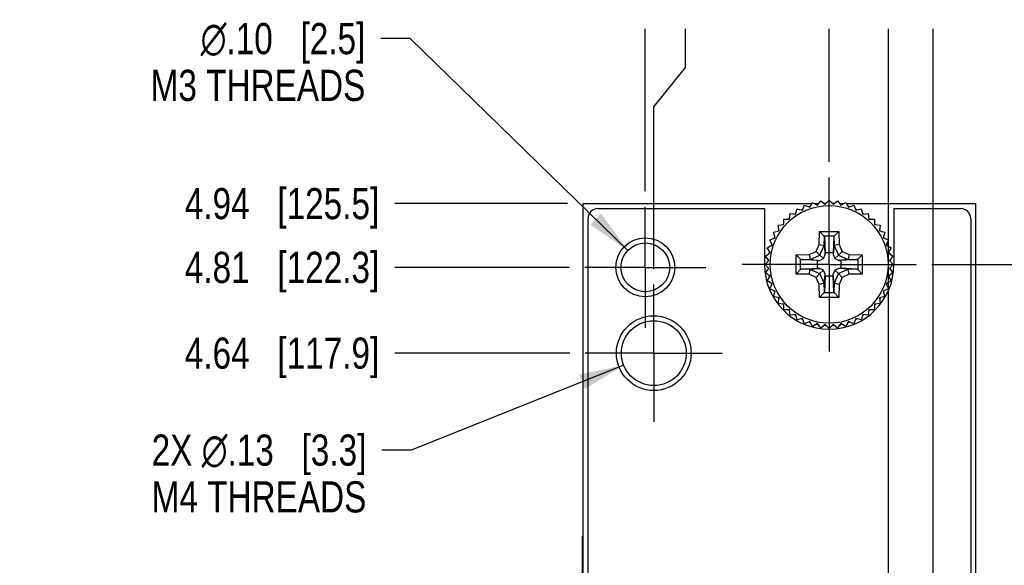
# Model space of a CAD drawing. Header units: inches. Extents: x 0 to 34, y 0 to 22.
# Tile 24 of 36: x 2.8 to 6.7, y 15 to 17.2. Entities that reach past the tile are written whole.
import ezdxf

# ---------------------------------------------------------------- set-up
doc = ezdxf.new("R2010")
doc.units = ezdxf.units.IN
doc.header["$LTSCALE"] = 1.87
doc.header["$MEASUREMENT"] = 0
doc.linetypes.add('CENTER', pattern=[0.6, 0.375, -0.075, 0.075, -0.075])
doc.layers.get('0').update_dxf_attribs({"linetype": 'CONTINUOUS'})
doc.layers.add('02___PRT_ALL_AXES', color=7, linetype='CONTINUOUS')
doc.layers.add('DIMENSIONS', color=7, linetype='CONTINUOUS')
doc.styles.get("Standard").update_dxf_attribs({"font": 'txt', "width": 0.8})
doc.styles.add('TEXTSTYLE_1', font='gdt', dxfattribs={"width": 0.8})
doc.dimstyles.new('DIMSTYLE_2', dxfattribs={"dimtxt": 0.125, "dimasz": 0.18, "dimexe": 0.125, "dimexo": 0.0625, "dimgap": 0.03125, "dimtad": 0, "dimtih": 1, "dimtoh": 1, "dimlfac": 0.5, "dimzin": 4, "dimdsep": 46, "dimtxsty": 'STANDARD', "dimblk": '_FILLED', "dimblk1": '_FILLED', "dimblk2": '_FILLED', "dimcen": 0.09, "dimadec": 0, "dimazin": 0, "dimtp": 0.01, "dimtm": 0.01, "dimtfac": 1, "dimtofl": 0, "dimtmove": 0, "dimatfit": 3, "dimldrblk": '_FILLED', "dimfxl": 1, "dimtolj": 1, "dimtzin": 4, "dimarcsym": 0})
doc.dimstyles.new('DIMSTYLE_3', dxfattribs={"dimtxt": 0.125, "dimasz": 0.18, "dimexe": 0.125, "dimexo": 0.0625, "dimgap": 0.09, "dimtad": 0, "dimtih": 1, "dimtoh": 1, "dimlfac": 0.5, "dimzin": 4, "dimdsep": 46, "dimtxsty": 'STANDARD', "dimblk": '_FILLED', "dimblk1": '_FILLED', "dimblk2": '_FILLED', "dimcen": 0.09, "dimadec": 0, "dimazin": 0, "dimtp": 0.01, "dimtm": 0.01, "dimtfac": 1, "dimtofl": 0, "dimtmove": 0, "dimatfit": 2, "dimldrblk": '_FILLED', "dimfxl": 1, "dimtolj": 1, "dimtzin": 4, "dimarcsym": 0})

# ---------------------------------------------------------------- blocks, each defined once
blk = doc.blocks.new('*D25')
at = {"layer": 'DIMENSIONS', "color": 2, "linetype": 'CONTINUOUS'}
blk.add_line((4.9924, 15.8164), (4.2904, 15.8164), dxfattribs=at)
at = {"layer": 'DIMENSIONS', "color": 2, "linetype": 'CONTINUOUS', "insert": (4.2279, 15.8789), "char_height": 0.125, "width": 1.225, "attachment_point": 3, "line_spacing_factor": 0.9}
blk.add_mtext('4.64{\\Ftxt.shx;\\W1.000000;\\H0.125000; }[117.9]', dxfattribs=at)
blk = doc.blocks.new('_FILLED')
at = {"color": 0, "linetype": 'BYBLOCK'}
blk.add_solid([(0, 0), (-1, 0.174), (-1, -0.174)], dxfattribs=at)
blk = doc.blocks.new('*D26')
at = {"layer": 'DIMENSIONS', "color": 2, "linetype": 'CONTINUOUS'}
blk.add_line((4.9904, 16.1604), (4.2904, 16.1604), dxfattribs=at)
at = {"layer": 'DIMENSIONS', "color": 2, "linetype": 'CONTINUOUS', "insert": (4.2279, 16.2229), "char_height": 0.125, "width": 1.225, "attachment_point": 3, "line_spacing_factor": 0.9}
blk.add_mtext('4.81{\\Ftxt.shx;\\W1.000000;\\H0.125000; }[122.3]', dxfattribs=at)
blk = doc.blocks.new('*D27')
at = {"layer": 'DIMENSIONS', "color": 2, "linetype": 'CONTINUOUS'}
blk.add_line((4.9834, 16.4164), (4.2904, 16.4164), dxfattribs=at)
at = {"layer": 'DIMENSIONS', "color": 2, "linetype": 'CONTINUOUS', "insert": (4.2279, 16.4789), "char_height": 0.125, "width": 1.225, "attachment_point": 3, "line_spacing_factor": 0.9}
blk.add_mtext('4.94{\\Ftxt.shx;\\W1.000000;\\H0.125000; }[125.5]', dxfattribs=at)
blk = doc.blocks.new('*D28')
at = {"layer": 'DIMENSIONS', "color": 2, "linetype": 'CONTINUOUS'}
blk.add_line((6.4454, 16.1724), (7.3094, 16.1724), dxfattribs=at)
at = {"layer": 'DIMENSIONS', "color": 2, "linetype": 'CONTINUOUS', "insert": (7.3719, 16.2349), "char_height": 0.125, "width": 1.225, "attachment_point": 1, "line_spacing_factor": 0.9}
blk.add_mtext('4.82{\\Ftxt.shx;\\W1.000000;\\H0.125000; }[122.4]', dxfattribs=at)
blk = doc.blocks.new('*D29')
at = {"layer": 'DIMENSIONS', "color": 2, "linetype": 'CONTINUOUS'}
for p, q in [((5.2092, 15.7682), (4.3562, 15.4274)), ((4.3562, 15.4274), (4.2387, 15.4274))]:
    blk.add_line(p, q, dxfattribs=at)
at = {"layer": 'DIMENSIONS', "color": 2, "linetype": 'CONTINUOUS', "xscale": 0.18, "yscale": 0.18, "zscale": 0.18, "rotation": 21.7801357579}
blk.add_blockref('_FILLED', (5.2092, 15.7682), dxfattribs=at)
at = {"layer": 'DIMENSIONS', "color": 2, "linetype": 'CONTINUOUS', "insert": (4.1762, 15.4899), "char_height": 0.125, "width": 1.391667, "attachment_point": 3, "line_spacing_factor": 0.9}
blk.add_mtext('2X \\Fgdt;{\\Fgdt;n}\\Ftxt;.13{\\Ftxt.shx;\\W1.000000;\\H0.125000; }[3.3]\\PM4 THREADS', dxfattribs=at)
blk = doc.blocks.new('*D30')
at = {"layer": 'DIMENSIONS', "color": 2, "linetype": 'CONTINUOUS'}
for p, q in [((4.352, 17.0782), (4.2345, 17.0782)), ((5.2257, 16.2287), (4.352, 17.0782))]:
    blk.add_line(p, q, dxfattribs=at)
at = {"layer": 'DIMENSIONS', "color": 2, "linetype": 'CONTINUOUS', "xscale": 0.18, "yscale": 0.18, "zscale": 0.18, "rotation": 315.804439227}
blk.add_blockref('_FILLED', (5.2257, 16.2287), dxfattribs=at)
at = {"layer": 'DIMENSIONS', "color": 2, "linetype": 'CONTINUOUS', "insert": (4.172, 17.1407), "char_height": 0.125, "width": 1.091667, "attachment_point": 3, "line_spacing_factor": 0.9, "style": 'TEXTSTYLE_1'}
blk.add_mtext('{\\Fgdt;n}\\Ftxt;.10{\\Ftxt.shx;\\W1.000000;\\H0.125000; }[2.5]\\PM3 THREADS', dxfattribs=at)
blk = doc.blocks.new('*D33')
at = {"layer": 'DIMENSIONS', "color": 2, "linetype": 'CONTINUOUS'}
blk.add_line((5.2959, 16.4659), (5.2959, 17.1174), dxfattribs=at)
at = {"layer": 'DIMENSIONS', "color": 2, "linetype": 'CONTINUOUS', "insert": (5.2334, 17.1799), "char_height": 0.125, "width": 0.925, "attachment_point": 1, "rotation": 90, "line_spacing_factor": 0.9}
blk.add_mtext('.17{\\Ftxt.shx;\\W1.000000;\\H0.125000; }[4.3]', dxfattribs=at)
blk = doc.blocks.new('*D34')
at = {"layer": 'DIMENSIONS', "color": 2, "linetype": 'CONTINUOUS'}
for p, q in [((5.4568, 16.9618), (5.4568, 17.1174)), ((5.3299, 16.8044), (5.4568, 16.9618)), ((5.3299, 16.1539), (5.3299, 16.8044))]:
    blk.add_line(p, q, dxfattribs=at)
at = {"layer": 'DIMENSIONS', "color": 2, "linetype": 'CONTINUOUS', "insert": (5.3943, 17.1799), "char_height": 0.125, "width": 0.925, "attachment_point": 1, "rotation": 90, "line_spacing_factor": 0.9}
blk.add_mtext('.15{\\Ftxt.shx;\\W1.000000;\\H0.125000; }[3.9]', dxfattribs=at)
blk = doc.blocks.new('*D35')
at = {"layer": 'DIMENSIONS', "color": 2, "linetype": 'CONTINUOUS'}
blk.add_line((6.0339, 16.5839), (6.0339, 17.1174), dxfattribs=at)
at = {"layer": 'DIMENSIONS', "color": 2, "linetype": 'CONTINUOUS', "insert": (5.9714, 17.1799), "char_height": 0.125, "width": 0.925, "attachment_point": 1, "rotation": 90, "line_spacing_factor": 0.9}
blk.add_mtext('.20{\\Ftxt.shx;\\W1.000000;\\H0.125000; }[5.1]', dxfattribs=at)
blk = doc.blocks.new('*D36')
at = {"layer": 'DIMENSIONS', "color": 2, "linetype": 'CONTINUOUS'}
blk.add_line((6.2719, 14.9269), (6.2719, 17.1174), dxfattribs=at)
at = {"layer": 'DIMENSIONS', "color": 2, "linetype": 'CONTINUOUS', "insert": (6.2094, 17.1799), "char_height": 0.125, "width": 1.225, "attachment_point": 1, "rotation": 90, "line_spacing_factor": 0.9}
blk.add_mtext('2X .32{\\Ftxt.shx;\\W1.000000;\\H0.125000; }[8.1]', dxfattribs=at)
blk = doc.blocks.new('*D37')
at = {"layer": 'DIMENSIONS', "color": 2, "linetype": 'CONTINUOUS'}
blk.add_line((6.4519, 14.9269), (6.4519, 17.1174), dxfattribs=at)
at = {"layer": 'DIMENSIONS', "color": 2, "linetype": 'CONTINUOUS', "insert": (6.3894, 17.1799), "char_height": 0.125, "width": 1.325, "attachment_point": 1, "rotation": 90, "line_spacing_factor": 0.9}
blk.add_mtext('2X .41{\\Ftxt.shx;\\W1.000000;\\H0.125000; }[10.4]', dxfattribs=at)

msp = doc.modelspace()

# ---------------------------------------------------------------- linework, layer by layer
at = {"color": 7, "linetype": 'CONTINUOUS'}
for p, q in [((5.0459, 6.2884), (5.0459, 16.4164)), ((5.0459, 16.4164), (5.9646, 16.4164)), ((5.9268, 16.3896), (5.9354, 16.4103)), ((5.9354, 16.4103), (5.9561, 16.4017)), ((5.9561, 16.4017), (5.9673, 16.4211)), ((5.9673, 16.4211), (5.9867, 16.4099)), ((5.9754, 16.4164), (5.9917, 16.4164)), ((5.9867, 16.4099), (6.0003, 16.4277)), ((6.0003, 16.4277), (6.0181, 16.4141)), ((6.0181, 16.4141), (6.0339, 16.4299)), ((6.0339, 16.4299), (6.0498, 16.4141)), ((6.0498, 16.4141), (6.0675, 16.4277)), ((6.0675, 16.4277), (6.0812, 16.4099)), ((6.0762, 16.4164), (6.0924, 16.4164)), ((6.0812, 16.4099), (6.1006, 16.4211)), ((6.1006, 16.4211), (6.1118, 16.4017)), ((6.1033, 16.4164), (6.6219, 16.4164)), ((6.1118, 16.4017), (6.1325, 16.4103)), ((6.1325, 16.4103), (6.141, 16.3896)), ((6.6219, 16.4164), (6.6219, 6.2884)), ((5.1059, 16.3964), (5.7739, 16.3964)), ((5.8743, 16.3545), (5.8772, 16.3767)), ((5.8772, 16.3767), (5.8994, 16.3738)), ((5.8994, 16.3738), (5.9052, 16.3954)), ((5.9052, 16.3954), (5.9268, 16.3896)), ((6.141, 16.3896), (6.1627, 16.3954)), ((6.1627, 16.3954), (6.1685, 16.3738)), ((6.1685, 16.3738), (6.1907, 16.3767)), ((6.1907, 16.3767), (6.1936, 16.3545)), ((6.2939, 16.3964), (6.5619, 16.3964)), ((5.0659, 6.3484), (5.0659, 16.3564)), ((5.8297, 16.3292), (5.8519, 16.3321)), ((5.8326, 16.307), (5.8297, 16.3292)), ((5.8519, 16.3321), (5.8519, 16.3545)), ((5.8519, 16.3545), (5.8743, 16.3545)), ((6.1936, 16.3545), (6.216, 16.3545)), ((6.216, 16.3545), (6.216, 16.3321)), ((6.216, 16.3321), (6.2382, 16.3292)), ((6.2382, 16.3292), (6.2353, 16.307)), ((6.6019, 16.3564), (6.6019, 6.3484)), ((5.811, 16.3012), (5.8326, 16.307)), ((5.8167, 16.2795), (5.811, 16.3012)), ((5.9942, 16.2525), (5.9952, 16.3049)), ((5.9952, 16.3049), (6.0727, 16.3049)), ((5.9952, 16.3049), (6.0129, 16.2869)), ((6.0129, 16.2869), (6.0551, 16.2869)), ((6.0727, 16.3049), (6.0551, 16.2869)), ((6.0727, 16.3049), (6.0736, 16.2525)), ((6.2353, 16.307), (6.2569, 16.3012)), ((6.2569, 16.3012), (6.2511, 16.2795)), ((5.7852, 16.2391), (5.8046, 16.2503)), ((5.7961, 16.271), (5.8167, 16.2795)), ((5.8046, 16.2503), (5.7961, 16.271)), ((5.9818, 16.2246), (5.9942, 16.2525)), ((5.9942, 16.2525), (6.014, 16.2481)), ((5.9968, 16.2096), (6.014, 16.2481)), ((6.014, 16.2481), (6.0141, 16.2478)), ((6.0141, 16.2478), (6.0148, 16.283)), ((6.0141, 16.2478), (6.0181, 16.2116)), ((6.0148, 16.283), (6.0182, 16.2195)), ((6.0531, 16.283), (6.0497, 16.2195)), ((6.0537, 16.2478), (6.0498, 16.2116)), ((6.0531, 16.283), (6.0537, 16.2478)), ((6.0537, 16.2478), (6.0539, 16.2481)), ((6.0736, 16.2525), (6.0539, 16.2481)), ((6.0539, 16.2481), (6.0711, 16.2096)), ((6.0736, 16.2525), (6.0861, 16.2246)), ((6.2511, 16.2795), (6.2718, 16.271)), ((6.2718, 16.271), (6.2632, 16.2503)), ((6.2632, 16.2503), (6.2826, 16.2391)), ((5.7787, 16.206), (5.7964, 16.2197)), ((5.7923, 16.1883), (5.7787, 16.206)), ((5.7964, 16.2197), (5.7852, 16.2391)), ((5.9014, 16.2112), (5.9538, 16.2121)), ((5.9014, 16.1336), (5.9014, 16.2112)), ((5.9014, 16.2112), (5.9194, 16.1935)), ((5.9538, 16.2121), (5.9818, 16.2246)), ((5.9538, 16.2121), (5.9582, 16.1924)), ((5.9582, 16.1924), (5.9968, 16.2096)), ((5.9818, 16.2246), (5.9968, 16.2096)), ((5.9968, 16.2096), (6.0109, 16.1955)), ((6.0109, 16.1955), (6.0181, 16.2116)), ((6.0181, 16.2116), (6.0182, 16.2195)), ((6.0182, 16.2195), (6.0497, 16.2195)), ((6.0497, 16.2195), (6.0498, 16.2116)), ((6.0498, 16.2116), (6.057, 16.1955)), ((6.0711, 16.2096), (6.057, 16.1955)), ((6.0861, 16.2246), (6.0711, 16.2096)), ((6.0711, 16.2096), (6.1097, 16.1924)), ((6.0861, 16.2246), (6.114, 16.2121)), ((6.114, 16.2121), (6.1097, 16.1924)), ((6.114, 16.2121), (6.1664, 16.2112)), ((6.1664, 16.2112), (6.1485, 16.1935)), ((6.1664, 16.2112), (6.1664, 16.1336)), ((6.2826, 16.2391), (6.2714, 16.2197)), ((6.2714, 16.2197), (6.2892, 16.206)), ((6.2892, 16.206), (6.2756, 16.1883)), ((5.7765, 16.1724), (5.7923, 16.1883)), ((5.7923, 16.1566), (5.7765, 16.1724)), ((5.9194, 16.1513), (5.9194, 16.1935)), ((5.9234, 16.1916), (5.9585, 16.1922)), ((5.9869, 16.1882), (5.9234, 16.1916)), ((5.9585, 16.1922), (5.9582, 16.1924)), ((5.9585, 16.1922), (5.9948, 16.1883)), ((5.9869, 16.1882), (5.9948, 16.1883)), ((5.9869, 16.1567), (5.9869, 16.1882)), ((5.9948, 16.1883), (6.0109, 16.1955)), ((6.057, 16.1955), (6.0731, 16.1883)), ((6.1093, 16.1922), (6.0731, 16.1883)), ((6.0731, 16.1883), (6.081, 16.1882)), ((6.1445, 16.1916), (6.081, 16.1882)), ((6.081, 16.1882), (6.081, 16.1567)), ((6.1097, 16.1924), (6.1093, 16.1922)), ((6.1093, 16.1922), (6.1445, 16.1916)), ((6.1485, 16.1935), (6.1485, 16.1513)), ((6.2756, 16.1883), (6.2914, 16.1724)), ((6.2914, 16.1724), (6.2756, 16.1566)), ((5.7787, 16.1388), (5.7923, 16.1566)), ((5.7964, 16.1252), (5.7787, 16.1388)), ((5.9014, 16.1336), (5.9194, 16.1513)), ((5.9538, 16.1327), (5.9014, 16.1336)), ((5.9234, 16.1533), (5.9869, 16.1567)), ((5.9585, 16.1526), (5.9234, 16.1533)), ((5.9538, 16.1327), (5.9582, 16.1525)), ((5.9818, 16.1203), (5.9538, 16.1327)), ((5.9582, 16.1525), (5.9585, 16.1526)), ((5.9582, 16.1525), (5.9968, 16.1353)), ((5.9585, 16.1526), (5.9948, 16.1566)), ((5.9818, 16.1203), (5.9968, 16.1353)), ((5.9948, 16.1566), (5.9869, 16.1567)), ((6.0109, 16.1494), (5.9948, 16.1566)), ((5.9968, 16.1353), (6.0109, 16.1494)), ((6.014, 16.0967), (5.9968, 16.1353)), ((6.0181, 16.1333), (6.0109, 16.1494)), ((6.0141, 16.097), (6.0181, 16.1333)), ((6.0182, 16.1254), (6.0181, 16.1333)), ((6.0497, 16.1254), (6.0498, 16.1333)), ((6.057, 16.1494), (6.0498, 16.1333)), ((6.0537, 16.097), (6.0498, 16.1333)), ((6.0711, 16.1353), (6.0539, 16.0967)), ((6.0731, 16.1566), (6.057, 16.1494)), ((6.0711, 16.1353), (6.057, 16.1494)), ((6.1097, 16.1525), (6.0711, 16.1353)), ((6.0861, 16.1203), (6.0711, 16.1353)), ((6.081, 16.1567), (6.0731, 16.1566)), ((6.1093, 16.1526), (6.0731, 16.1566)), ((6.1445, 16.1533), (6.081, 16.1567)), ((6.114, 16.1327), (6.0861, 16.1203)), ((6.1445, 16.1533), (6.1093, 16.1526)), ((6.1093, 16.1526), (6.1097, 16.1525)), ((6.114, 16.1327), (6.1097, 16.1525)), ((6.1664, 16.1336), (6.114, 16.1327)), ((6.1664, 16.1336), (6.1485, 16.1513)), ((6.2892, 16.1388), (6.2714, 16.1252)), ((6.2756, 16.1566), (6.2892, 16.1388)), ((5.7852, 16.1058), (5.7964, 16.1252)), ((5.8046, 16.0946), (5.7852, 16.1058)), ((5.7961, 16.0739), (5.8046, 16.0946)), ((5.9942, 16.0923), (5.9818, 16.1203)), ((6.014, 16.0967), (5.9942, 16.0923)), ((5.9952, 16.0399), (5.9942, 16.0923)), ((6.0141, 16.097), (6.014, 16.0967)), ((6.0148, 16.0618), (6.0141, 16.097)), ((6.0182, 16.1254), (6.0148, 16.0618)), ((6.0497, 16.1254), (6.0182, 16.1254)), ((6.0531, 16.0618), (6.0497, 16.1254)), ((6.0537, 16.097), (6.0531, 16.0618)), ((6.0539, 16.0967), (6.0537, 16.097)), ((6.0736, 16.0923), (6.0539, 16.0967)), ((6.0736, 16.0923), (6.0727, 16.0399)), ((6.0861, 16.1203), (6.0736, 16.0923)), ((6.2826, 16.1058), (6.2632, 16.0946)), ((6.2632, 16.0946), (6.2718, 16.0739)), ((6.2714, 16.1252), (6.2826, 16.1058)), ((5.8167, 16.0653), (5.7961, 16.0739)), ((5.811, 16.0437), (5.8167, 16.0653)), ((6.0128, 16.0579), (5.9952, 16.0399)), ((6.0551, 16.0579), (6.0129, 16.0579)), ((6.0727, 16.0399), (6.055, 16.0579)), ((6.2718, 16.0739), (6.2511, 16.0653)), ((6.2511, 16.0653), (6.2569, 16.0437)), ((5.8326, 16.0379), (5.811, 16.0437)), ((5.8297, 16.0157), (5.8326, 16.0379)), ((5.8519, 16.0128), (5.8297, 16.0157)), ((5.8519, 15.9904), (5.8519, 16.0128)), ((6.0727, 16.0399), (5.9952, 16.0399)), ((6.2382, 16.0157), (6.216, 16.0128)), ((6.216, 16.0128), (6.216, 15.9904)), ((6.2569, 16.0437), (6.2353, 16.0379)), ((6.2353, 16.0379), (6.2382, 16.0157)), ((5.8743, 15.9904), (5.8519, 15.9904)), ((5.8772, 15.9682), (5.8743, 15.9904)), ((5.8994, 15.9711), (5.8772, 15.9682)), ((5.9052, 15.9494), (5.8994, 15.9711)), ((6.1685, 15.9711), (6.1627, 15.9494)), ((6.1907, 15.9682), (6.1685, 15.9711)), ((6.1936, 15.9904), (6.1907, 15.9682)), ((6.216, 15.9904), (6.1936, 15.9904)), ((5.9268, 15.9552), (5.9052, 15.9494)), ((5.9354, 15.9345), (5.9268, 15.9552)), ((5.9561, 15.9431), (5.9354, 15.9345)), ((5.9673, 15.9237), (5.9561, 15.9431)), ((5.9867, 15.9349), (5.9673, 15.9237)), ((6.0003, 15.9171), (5.9867, 15.9349)), ((6.0181, 15.9308), (6.0003, 15.9171)), ((6.0339, 15.9149), (6.0181, 15.9308)), ((6.0498, 15.9308), (6.0339, 15.9149)), ((6.0675, 15.9171), (6.0498, 15.9308)), ((6.0812, 15.9349), (6.0675, 15.9171)), ((6.1006, 15.9237), (6.0812, 15.9349)), ((6.1118, 15.9431), (6.1006, 15.9237)), ((6.1325, 15.9345), (6.1118, 15.9431)), ((6.141, 15.9552), (6.1325, 15.9345)), ((6.1627, 15.9494), (6.141, 15.9552)), ((5.0439, 15.0827), (5.0459, 15.0828)), ((5.0439, 7.6102), (5.0439, 15.0827)), ((5.0439, 14.9937), (5.0459, 14.9938))]:
    msp.add_line(p, q, dxfattribs=at)
msp.add_circle((6.0339, 16.1724), 0.2362, dxfattribs=at)
for centre, radius, start, end in [((6.0339, 16.1725), 0.2449, 108.7558, 109.4592), ((6.0339, 16.1725), 0.2449, 108.0259, 108.7558), ((6.034, 16.1723), 0.2452, 101.243, 101.9723), ((6.034, 16.1722), 0.2453, 100.5412, 101.243), ((6.0339, 16.1729), 0.2445, 94.2569, 94.493), ((6.0339, 16.173), 0.2444, 93.7308, 94.2569), ((6.0339, 16.1733), 0.2441, 93.0308, 93.7309), ((6.0339, 16.1712), 0.2462, 86.2716, 86.964), ((6.0339, 16.1713), 0.2461, 85.6967, 86.2716), ((6.0339, 16.1714), 0.246, 85.5125, 85.6967), ((6.0341, 16.1733), 0.2441, 78.7425, 79.4459), ((6.0339, 16.1726), 0.2448, 78.0144, 78.7425), ((6.0339, 16.172), 0.2454, 71.2576, 71.9845), ((6.034, 16.1725), 0.2449, 70.556, 71.2576), ((5.1059, 16.3564), 0.04, 90, 180), ((6.0338, 16.1727), 0.2447, 124.1411, 124.4885), ((6.0337, 16.1728), 0.2446, 123.0297, 124.1411), ((6.0339, 16.1724), 0.245, 115.508, 116.9663), ((6.0334, 16.1715), 0.2461, 63.7224, 64.4808), ((6.0333, 16.1712), 0.2463, 63.0296, 63.7225), ((6.035, 16.174), 0.2431, 56.2735, 56.9756), ((6.0355, 16.1747), 0.2423, 55.5034, 56.2735), ((6.5619, 16.3564), 0.04, 0, 90), ((6.0343, 16.1721), 0.2455, 138.7517, 139.4545), ((6.0344, 16.172), 0.2456, 138.0275, 138.7517), ((6.0337, 16.1727), 0.2446, 131.2428, 131.9776), ((6.0338, 16.1726), 0.2447, 130.5404, 131.2428), ((6.033, 16.1713), 0.2464, 48.7604, 49.4573), ((6.0331, 16.1714), 0.2463, 48.0366, 48.7604), ((6.0344, 16.1729), 0.2443, 41.2328, 41.9631), ((6.034, 16.1726), 0.2448, 40.5318, 41.2329), ((6.0343, 16.1722), 0.2455, 146.2766, 146.9725), ((6.034, 16.1724), 0.245, 145.5139, 146.2767), ((6.0337, 16.1722), 0.2453, 33.7438, 34.5045), ((6.0342, 16.1725), 0.2448, 33.047, 33.7438), ((6.0352, 16.172), 0.2463, 160.5476, 161.9697), ((6.033, 16.1729), 0.2439, 153.7231, 154.4862), ((6.0334, 16.1726), 0.2445, 153.0251, 153.7231), ((6.0333, 16.1721), 0.2457, 26.2644, 26.96), ((6.0331, 16.1721), 0.2459, 25.5065, 26.2645), ((6.0347, 16.1727), 0.2442, 18.7533, 19.4585), ((6.0344, 16.1726), 0.2445, 18.0227, 18.7533), ((6.033, 16.1727), 0.2441, 168.7668, 169.4709), ((6.0322, 16.1728), 0.2432, 168.0356, 168.7668), ((6.0336, 16.1723), 0.2453, 11.249, 11.9787), ((6.0339, 16.1724), 0.245, 10.5466, 11.249), ((6.0344, 16.1723), 0.2455, 176.2551, 176.9499), ((6.0348, 16.1723), 0.2459, 175.6845, 176.2552), ((6.035, 16.1723), 0.2461, 175.496, 175.6846), ((6.0339, 16.1724), 0.2451, 4.2032, 4.489), ((6.0338, 16.1724), 0.2451, 3.7304, 4.2032), ((6.0338, 16.1724), 0.2451, 3.0323, 3.7304), ((6.0344, 16.1725), 0.2455, 183.0498, 183.7448), ((6.0348, 16.1725), 0.2459, 183.7448, 184.3062), ((6.035, 16.1726), 0.2461, 184.3061, 184.5037), ((6.033, 16.1722), 0.2441, 190.529, 191.2329), ((6.0339, 16.1725), 0.245, 348.7507, 349.4532), ((6.0339, 16.1724), 0.2451, 355.5107, 355.7878), ((6.0338, 16.1724), 0.2451, 355.7878, 356.2695), ((6.0338, 16.1724), 0.2451, 356.2695, 356.9674), ((6.0322, 16.172), 0.2432, 191.2329, 191.9653), ((6.0352, 16.1729), 0.2463, 198.0313, 199.4527), ((6.0347, 16.1722), 0.2442, 340.5419, 341.2461), ((6.0344, 16.1723), 0.2445, 341.2461, 341.9783), ((6.0336, 16.1725), 0.2453, 348.0221, 348.7507), ((6.033, 16.172), 0.2439, 205.5114, 206.2761), ((6.0334, 16.1722), 0.2445, 206.276, 206.9738), ((6.0333, 16.1727), 0.2457, 333.0389, 333.7347), ((6.0331, 16.1728), 0.2459, 333.7347, 334.4912), ((6.0343, 16.1727), 0.2455, 213.0262, 213.7225), ((6.034, 16.1724), 0.245, 213.7225, 214.4833), ((6.0343, 16.1728), 0.2455, 220.5459, 221.2475), ((6.0344, 16.1728), 0.2456, 221.2475, 221.974), ((6.0344, 16.1719), 0.2443, 318.0386, 318.7664), ((6.034, 16.1723), 0.2448, 318.7664, 319.4686), ((6.0337, 16.1726), 0.2453, 325.4927, 326.2553), ((6.0342, 16.1723), 0.2448, 326.2553, 326.9517), ((6.0337, 16.1721), 0.2446, 228.024, 228.7566), ((6.0338, 16.1722), 0.2447, 228.7566, 229.4595), ((6.0338, 16.1722), 0.2447, 235.5097, 235.807), ((6.0337, 16.1721), 0.2446, 235.807, 236.9693), ((6.035, 16.1708), 0.2431, 303.0234, 303.7259), ((6.0354, 16.1702), 0.2423, 303.726, 304.2321), ((6.0354, 16.1703), 0.2424, 304.2322, 304.4947), ((6.033, 16.1735), 0.2464, 310.5427, 311.239), ((6.0331, 16.1734), 0.2463, 311.239, 311.9651), ((6.0339, 16.1724), 0.245, 243.0328, 244.4902), ((6.0339, 16.1723), 0.2449, 250.5409, 251.2436), ((6.0339, 16.1723), 0.2449, 251.2436, 251.9755), ((6.034, 16.1726), 0.2452, 258.0291, 258.7564), ((6.034, 16.1727), 0.2453, 258.7564, 259.459), ((6.0339, 16.172), 0.2446, 265.5051, 265.6902), ((6.0339, 16.1718), 0.2444, 265.6901, 266.2685), ((6.0339, 16.1735), 0.2461, 273.7278, 274.2507), ((6.0339, 16.1734), 0.246, 274.2507, 274.4856), ((6.0341, 16.1716), 0.2441, 280.5542, 281.2569), ((6.0339, 16.1722), 0.2448, 281.2569, 281.987), ((6.0339, 16.1728), 0.2454, 288.0168, 288.7418), ((6.034, 16.1723), 0.2449, 288.7418, 289.4441), ((6.0334, 16.1734), 0.2461, 295.5173, 296.277), ((6.0333, 16.1736), 0.2463, 296.277, 296.9696), ((6.0339, 16.1716), 0.2441, 266.2685, 266.9683), ((6.0339, 16.1736), 0.2462, 273.0351, 273.7278)]:
    msp.add_arc(centre, radius, start, end, dxfattribs=at)
msp.add_ellipse((5.9237, 16.1333), major_axis=(-0.0001, 0.02), ratio=0.487612, start_param=0.023739, end_param=0.442618, dxfattribs=at)
for points, knots in [([(6.0148, 16.283), (6.0147, 16.2834), (6.0146, 16.284), (6.0142, 16.285), (6.0136, 16.286), (6.0132, 16.2867), (6.0129, 16.2869)], [0, 0, 0, 0, 0.229991, 0.471038, 0.726338, 1, 1, 1, 1]), ([(6.0551, 16.2869), (6.0545, 16.2864), (6.0536, 16.2852), (6.0531, 16.2837), (6.0531, 16.283)], [0, 0, 0, 0, 0.533893, 1, 1, 1, 1]), ([(5.9194, 16.1935), (5.92, 16.193), (5.9212, 16.1921), (5.9227, 16.1916), (5.9234, 16.1916)], [0, 0, 0, 0, 0.533893, 1, 1, 1, 1]), ([(6.1445, 16.1916), (6.1449, 16.1916), (6.1456, 16.1917), (6.1466, 16.1921), (6.1475, 16.1927), (6.1482, 16.1932), (6.1485, 16.1935)], [0, 0, 0, 0, 0.229991, 0.471038, 0.726338, 1, 1, 1, 1]), ([(6.1485, 16.1513), (6.1479, 16.1519), (6.1467, 16.1528), (6.1452, 16.1532), (6.1445, 16.1533)], [0, 0, 0, 0, 0.533893, 1, 1, 1, 1]), ([(6.0129, 16.0579), (6.0132, 16.0582), (6.0136, 16.0588), (6.0142, 16.0598), (6.0146, 16.0608), (6.0147, 16.0615), (6.0148, 16.0618)], [0, 0, 0, 0, 0.273672, 0.52896, 0.77001, 1, 1, 1, 1]), ([(6.0551, 16.0579), (6.0545, 16.0585), (6.0536, 16.0597), (6.0531, 16.0612), (6.0531, 16.0618)], [0, 0, 0, 0, 0.535971, 1, 1, 1, 1])]:
    msp.add_open_spline(points, degree=3, knots=knots, dxfattribs=at)
at = {"layer": '02___PRT_ALL_AXES', "color": 7, "linetype": 'CENTER'}
for p, q in [((6.0339, 16.1724), (6.0339, 16.5214)), ((5.2959, 16.1604), (5.2959, 16.4034)), ((6.0339, 16.1724), (5.6849, 16.1724)), ((6.0339, 16.1724), (6.0339, 15.8234)), ((6.0339, 16.1724), (6.3829, 16.1724)), ((5.2959, 16.1604), (5.0529, 16.1604)), ((5.2959, 16.1604), (5.2959, 15.9174)), ((5.2959, 16.1604), (5.5389, 16.1604)), ((5.3299, 15.8164), (5.3299, 16.0914)), ((5.3299, 15.8164), (5.0549, 15.8164)), ((5.3299, 15.8164), (5.3299, 15.5414)), ((5.3299, 15.8164), (5.6049, 15.8164))]:
    msp.add_line(p, q, dxfattribs=at)
at = {"layer": '02___PRT_ALL_AXES', "color": 7, "linetype": 'CONTINUOUS'}
for p, q in [((5.7739, 16.3964), (5.7739, 16.1724)), ((6.2939, 16.3964), (6.2939, 16.1724))]:
    msp.add_line(p, q, dxfattribs=at)
for centre, radius in [((5.2959, 16.1604), 0.118), ((5.2959, 16.1604), 0.098), ((5.3299, 15.8164), 0.15), ((5.3299, 15.8164), 0.13)]:
    msp.add_circle(centre, radius, dxfattribs=at)
msp.add_arc((6.0339, 16.1724), 0.26, 180, 360, dxfattribs=at)

# ---------------------------------------------------------------- dimensions: what is measured, and where the dimension line sits
at = {"layer": 'DIMENSIONS', "color": 2, "linetype": 'CONTINUOUS'}
for feature_location, picture, middle in [((6.4519, 14.9269), '*D37', (6.4519, 17.8424)), ((6.2719, 14.9269), '*D36', (6.2719, 17.7924))]:
    dim = msp.add_ordinate_dim(feature_location=feature_location, offset=(0, 2.1905), dtype=1, origin=(5.6339, 14.8644), text='2X <>', dimstyle='DIMSTYLE_2', dxfattribs=at)
    dim.commit()
    dim.dimension.update_dxf_attribs({"geometry": picture, "text_midpoint": middle})
for feature_location, offset, dtype, origin, picture, middle in [((5.2959, 16.4659), (0, 0.6515), 1, (5.6339, 16.4034), '*D33', (5.2959, 17.6424)), ((5.3299, 16.1539), (0.1269, 0.9635), 0, (5.6339, 16.0914), '*D34', (5.4568, 17.6424)), ((6.0339, 16.5839), (0, 0.5335), 1, (5.6339, 16.5214), '*D35', (6.0339, 17.6424)), ((4.9834, 16.4164), (-0.6931, 0), 0, (5.0459, 6.5324), '*D27', (3.6154, 16.4164)), ((6.4454, 16.1724), (0.864, 0), 0, (6.3829, 6.5324), '*D28', (7.9844, 16.1724)), ((4.9904, 16.1604), (-0.7001, 0), 0, (5.0529, 6.5324), '*D26', (3.6154, 16.1604)), ((4.9924, 15.8164), (-0.7021, 0), 0, (5.0549, 6.5324), '*D25', (3.6154, 15.8164))]:
    dim = msp.add_ordinate_dim(feature_location=feature_location, offset=offset, dtype=dtype, origin=origin, dimstyle='DIMSTYLE_2', dxfattribs=at)
    dim.commit()
    dim.dimension.update_dxf_attribs({"geometry": picture, "text_midpoint": middle})
for p1, p2, text, picture, middle in [((5.2257, 16.2287), (5.3662, 16.0921), '%%c<>\\PM3 THREADS', '*D30', (3.6262, 16.9688)), ((5.2092, 15.7682), (5.4507, 15.8647), '2X %%c<>\\PM4 THREADS', '*D29', (3.4804, 15.318))]:
    dim = msp.add_diameter_dim_2p(p1=p1, p2=p2, text=text, dimstyle='DIMSTYLE_3', override={"dimpost": '<>'}, dxfattribs=at)
    dim.commit()
    dim.dimension.update_dxf_attribs({"geometry": picture, "text_midpoint": middle, "dimtype": 163})

doc.saveas('drawing.dxf')
